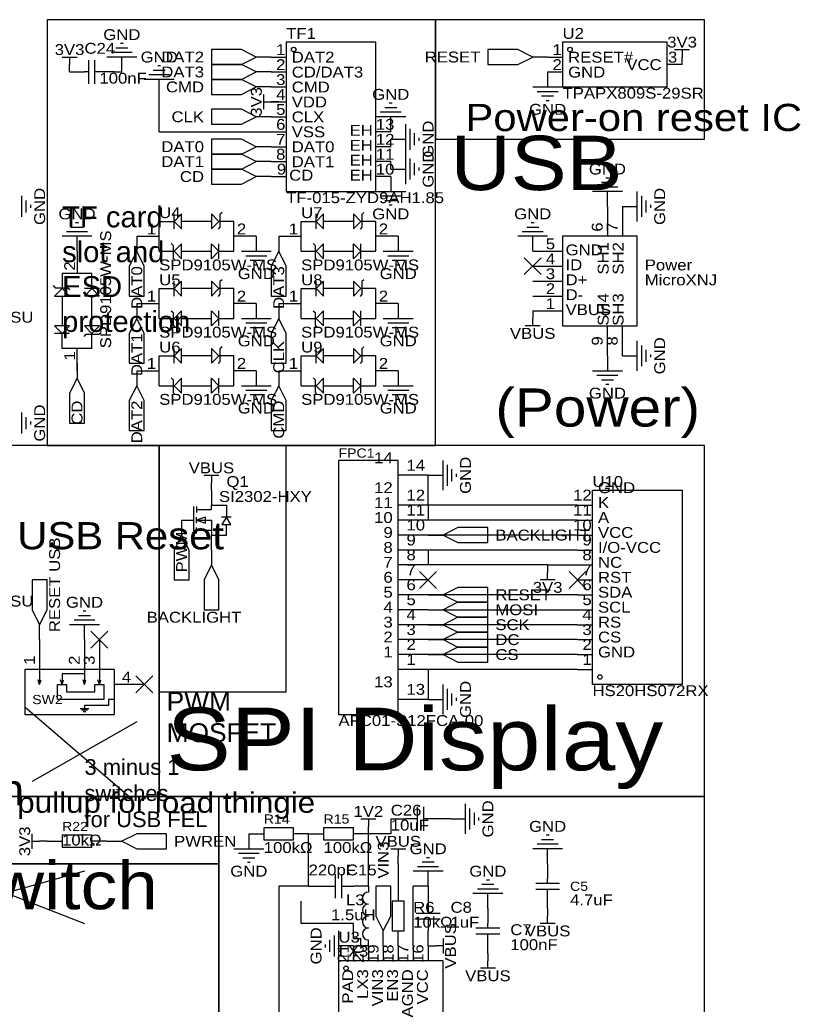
# Model space of a CAD drawing. Header units: millimetres. Extents: x 0 to 413, y 3 to 285.
# Tile 6 of 6: x 280 to 413, y 116 to 283. Entities that reach past the tile are written whole.
import ezdxf
from ezdxf.enums import TextEntityAlignment as Align

# ---------------------------------------------------------------- set-up
doc = ezdxf.new("R2010")
doc.units = ezdxf.units.MM
doc.header["$MEASUREMENT"] = 0
doc.styles.get("Standard").update_dxf_attribs({"font": 'arial.ttf'})

msp = doc.modelspace()

# ---------------------------------------------------------------- linework, layer by layer
at = {"color": 1, "true_color": 0x000000}
for points in [[(284.48, 283.21), (284.48, 210.82), (350.52, 210.82), (350.52, 283.21)], [(350.52, 283.21), (350.52, 262.89), (396.24, 262.89), (396.24, 283.21)], [(278.13, 210.82), (278.13, 151.13), (303.53, 151.13), (303.53, 210.82)], [(303.53, 210.82), (303.53, 151.13), (396.24, 151.13), (396.24, 210.82)], [(303.53, 210.82), (303.53, 168.91), (325.12, 168.91), (325.12, 210.82)], [(278.13, 151.13), (278.13, 139.7), (313.69, 139.7), (313.69, 151.13)], [(313.69, 151.13), (313.69, 48.26), (396.24, 48.26), (396.24, 151.13)], [(213.36, 139.7), (213.36, 48.26), (313.69, 48.26), (313.69, 139.7)]]:
    msp.add_lwpolyline(points, close=True, dxfattribs=at)
at = {"color": 1, "true_color": 0xa00000}
for points in [[(298.2, 278.38), (296.16, 278.38)], [(297.43, 279.15), (296.93, 279.15)], [(391.16, 278.13), (393.7, 278.13)], [(392.43, 278.13), (392.43, 276.86)], [(287.02, 276.86), (289.56, 276.86)], [(288.29, 276.86), (288.29, 275.59)], [(291.59, 272.29), (291.59, 276.35)], [(292.61, 272.29), (292.61, 276.35)], [(299.72, 276.86), (294.64, 276.86)], [(298.96, 277.62), (295.4, 277.62)], [(304.55, 274.57), (302.51, 274.57)], [(303.78, 275.34), (303.28, 275.34)], [(291.59, 274.32), (290.83, 274.32)], [(293.37, 274.32), (292.61, 274.32)], [(306.07, 273.05), (300.99, 273.05)], [(305.31, 273.81), (301.75, 273.81)], [(367.03, 271.78), (372.11, 271.78)], [(321.31, 267.97), (321.31, 270.51)], [(367.79, 271.02), (371.35, 271.02)], [(368.55, 270.26), (370.59, 270.26)], [(321.31, 269.24), (322.58, 269.24)], [(343.92, 268.22), (341.88, 268.22)], [(343.15, 268.99), (342.65, 268.99)], [(369.32, 269.49), (369.82, 269.49)], [(345.44, 266.7), (340.36, 266.7)], [(344.68, 267.46), (341.12, 267.46)], [(345.44, 260.35), (345.44, 265.43)], [(346.2, 261.11), (346.2, 264.67)], [(346.96, 261.87), (346.96, 263.91)], [(347.73, 262.64), (347.73, 263.14)], [(345.44, 255.27), (345.44, 260.35)], [(346.2, 256.03), (346.2, 259.59)], [(346.96, 256.79), (346.96, 258.83)], [(347.73, 257.56), (347.73, 258.06)], [(379.98, 256.29), (379.48, 256.29)], [(381.51, 254.76), (377.95, 254.76)], [(380.75, 255.52), (378.71, 255.52)], [(280.16, 249.68), (280.16, 253.24)], [(340.36, 254), (345.44, 254)], [(341.12, 253.24), (344.68, 253.24)], [(382.27, 254), (377.19, 254)], [(384.81, 248.92), (384.81, 254)], [(385.57, 249.68), (385.57, 253.24)], [(280.92, 250.44), (280.92, 252.48)], [(281.69, 251.21), (281.69, 251.71)], [(341.88, 252.48), (343.92, 252.48)], [(342.65, 251.71), (343.15, 251.71)], [(386.33, 250.44), (386.33, 252.48)], [(387.1, 251.21), (387.1, 251.71)], [(306.07, 247.65), (306.07, 250.19)], [(314.21, 250.43), (313.84, 250.11), (313.84, 247.96), (313.54, 247.6)], [(330.2, 247.65), (330.2, 250.19)], [(338.34, 250.43), (337.97, 250.11), (337.97, 247.96), (337.67, 247.6)], [(290.58, 247.9), (288.54, 247.9)], [(289.81, 248.67), (289.31, 248.67)], [(303.53, 243.84), (303.53, 248.92), (306.07, 248.92)], [(312.42, 248.92), (307.34, 248.92)], [(313.69, 243.84), (316.23, 243.84), (316.23, 248.92), (313.69, 248.92)], [(327.66, 243.84), (327.66, 248.92), (330.2, 248.92)], [(336.55, 248.92), (331.47, 248.92)], [(337.82, 243.84), (340.36, 243.84), (340.36, 248.92), (337.82, 248.92)], [(368.05, 247.9), (366.01, 247.9)], [(367.28, 248.67), (366.78, 248.67)], [(292.1, 246.38), (287.02, 246.38)], [(291.34, 247.14), (287.78, 247.14)], [(369.57, 246.38), (364.49, 246.38)], [(368.81, 247.14), (365.25, 247.14)], [(305.55, 245.16), (305.92, 244.83), (305.92, 242.69), (306.22, 242.33)], [(313.69, 242.57), (313.69, 245.11)], [(329.68, 245.16), (330.05, 244.83), (330.05, 242.69), (330.35, 242.33)], [(337.82, 242.57), (337.82, 245.11)], [(303.53, 243.84), (306.07, 243.84)], [(307.34, 243.84), (312.42, 243.84)], [(317.5, 243.84), (322.58, 243.84)], [(318.26, 243.08), (321.82, 243.08)], [(327.66, 243.84), (330.2, 243.84)], [(331.47, 243.84), (336.55, 243.84)], [(341.63, 243.84), (346.71, 243.84)], [(342.39, 243.08), (345.95, 243.08)], [(319.02, 242.32), (321.06, 242.32)], [(319.79, 241.55), (320.29, 241.55)], [(343.15, 242.32), (345.19, 242.32)], [(343.92, 241.55), (344.42, 241.55)], [(292.1, 237.49), (292.1, 240.03), (287.02, 240.03), (287.02, 237.49)], [(285.51, 238.01), (285.83, 237.64), (287.98, 237.64), (288.34, 237.34)], [(306.07, 236.22), (306.07, 238.76)], [(314.21, 239), (313.84, 238.68), (313.84, 236.53), (313.54, 236.17)], [(330.2, 236.22), (330.2, 238.76)], [(338.34, 239), (337.97, 238.68), (337.97, 236.53), (337.67, 236.17)], [(287.02, 236.22), (287.02, 231.14)], [(293.37, 237.49), (290.83, 237.49)], [(292.1, 231.14), (292.1, 236.22)], [(303.53, 232.41), (303.53, 237.49), (306.07, 237.49)], [(312.42, 237.49), (307.34, 237.49)], [(313.69, 232.41), (316.23, 232.41), (316.23, 237.49), (313.69, 237.49)], [(327.66, 232.41), (327.66, 237.49), (330.2, 237.49)], [(336.55, 237.49), (331.47, 237.49)], [(337.82, 232.41), (340.36, 232.41), (340.36, 237.49), (337.82, 237.49)], [(305.55, 233.73), (305.92, 233.4), (305.92, 231.26), (306.22, 230.9)], [(313.69, 231.14), (313.69, 233.68)], [(329.68, 233.73), (330.05, 233.4), (330.05, 231.26), (330.35, 230.9)], [(337.82, 231.14), (337.82, 233.68)], [(303.53, 232.41), (306.07, 232.41)], [(307.34, 232.41), (312.42, 232.41)], [(317.5, 232.41), (322.58, 232.41)], [(318.26, 231.65), (321.82, 231.65)], [(327.66, 232.41), (330.2, 232.41)], [(331.47, 232.41), (336.55, 232.41)], [(341.63, 232.41), (346.71, 232.41)], [(342.39, 231.65), (345.95, 231.65)], [(368.3, 231.14), (365.76, 231.14)], [(367.03, 231.14), (367.03, 232.41)], [(288.29, 229.87), (285.75, 229.87)], [(292.1, 227.33), (287.02, 227.33), (287.02, 229.87)], [(290.78, 229.35), (291.11, 229.72), (293.25, 229.72), (293.61, 230.02)], [(292.1, 227.33), (292.1, 229.87)], [(319.02, 230.89), (321.06, 230.89)], [(319.79, 230.12), (320.29, 230.12)], [(343.15, 230.89), (345.19, 230.89)], [(343.92, 230.12), (344.42, 230.12)], [(384.81, 223.52), (384.81, 228.6)], [(385.57, 224.28), (385.57, 227.84)], [(303.53, 220.98), (303.53, 226.06), (306.07, 226.06)], [(306.07, 224.79), (306.07, 227.33)], [(312.42, 226.06), (307.34, 226.06)], [(314.21, 227.57), (313.84, 227.25), (313.84, 225.1), (313.54, 224.74)], [(313.69, 220.98), (316.23, 220.98), (316.23, 226.06), (313.69, 226.06)], [(327.66, 220.98), (327.66, 226.06), (330.2, 226.06)], [(330.2, 224.79), (330.2, 227.33)], [(336.55, 226.06), (331.47, 226.06)], [(338.34, 227.57), (337.97, 227.25), (337.97, 225.1), (337.67, 224.74)], [(337.82, 220.98), (340.36, 220.98), (340.36, 226.06), (337.82, 226.06)], [(386.33, 225.04), (386.33, 227.08)], [(387.1, 225.81), (387.1, 226.31)], [(377.19, 223.52), (382.27, 223.52)], [(377.95, 222.76), (381.51, 222.76)], [(305.55, 222.3), (305.92, 221.97), (305.92, 219.83), (306.22, 219.47)], [(313.69, 219.71), (313.69, 222.25)], [(329.68, 222.3), (330.05, 221.97), (330.05, 219.83), (330.35, 219.47)], [(337.82, 219.71), (337.82, 222.25)], [(378.71, 222), (380.75, 222)], [(379.48, 221.23), (379.98, 221.23)], [(303.53, 220.98), (306.07, 220.98)], [(307.34, 220.98), (312.42, 220.98)], [(317.5, 220.98), (322.58, 220.98)], [(318.26, 220.22), (321.82, 220.22)], [(319.02, 219.46), (321.06, 219.46)], [(327.66, 220.98), (330.2, 220.98)], [(331.47, 220.98), (336.55, 220.98)], [(341.63, 220.98), (346.71, 220.98)], [(342.39, 220.22), (345.95, 220.22)], [(343.15, 219.46), (345.19, 219.46)], [(319.79, 218.69), (320.29, 218.69)], [(343.92, 218.69), (344.42, 218.69)], [(280.16, 212.85), (280.16, 216.41)], [(280.92, 213.61), (280.92, 215.65)], [(281.69, 214.38), (281.69, 214.88)], [(351.79, 203.2), (351.79, 208.28)], [(352.55, 203.96), (352.55, 207.52)], [(353.31, 204.72), (353.31, 206.76)], [(354.08, 205.49), (354.08, 205.99)], [(311.15, 205.74), (313.69, 205.74)], [(312.42, 205.74), (312.42, 204.47)], [(309.37, 200.41), (309.37, 195.83)], [(309.88, 199.9), (312.42, 199.9), (312.42, 200.66), (314.96, 200.66), (314.96, 198.63)], [(309.88, 200.41), (309.88, 199.39)], [(309.88, 197.61), (309.88, 198.63)], [(309.88, 198.12), (312.42, 198.12), (312.42, 195.58), (314.96, 195.58), (314.96, 197.36)], [(314.11, 198.69), (315.74, 198.69)], [(309.88, 195.83), (309.88, 196.85)], [(312.42, 196.34), (309.88, 196.34)], [(369.57, 187.96), (369.57, 189.23)], [(370.84, 187.96), (368.3, 187.96)], [(291.08, 182.63), (290.58, 182.63)], [(292.61, 181.1), (289.05, 181.1)], [(291.85, 181.86), (289.81, 181.86)], [(293.37, 180.34), (288.29, 180.34)], [(283.21, 172.72), (283.21, 170.94)], [(290.83, 172.72), (290.83, 170.94)], [(293.37, 172.72), (293.37, 170.18), (293.62, 170.94)], [(283.21, 170.18), (282.96, 170.94)], [(283.21, 170.94), (283.21, 170.18)], [(283.21, 170.18), (283.46, 170.94)], [(287.02, 170.18), (286.77, 170.94)], [(290.83, 171.96), (287.02, 171.96), (287.02, 170.18), (287.27, 170.94)], [(290.83, 170.18), (290.58, 170.94)], [(290.83, 170.18), (291.08, 170.94)], [(290.83, 170.94), (290.83, 170.18)], [(293.37, 170.18), (293.12, 170.94)], [(351.79, 165.1), (351.79, 170.18)], [(352.55, 165.86), (352.55, 169.42)], [(295.91, 167.64), (294.89, 167.64), (294.89, 166.62), (290.83, 166.62), (290.83, 166.12)], [(353.31, 166.62), (353.31, 168.66)], [(354.08, 167.39), (354.08, 167.89)], [(290.07, 166.12), (291.59, 166.12)], [(290.32, 165.86), (291.34, 165.86)], [(290.58, 165.61), (291.08, 165.61)], [(347.47, 145.29), (347.47, 149.35)], [(348.49, 149.35), (348.49, 145.29)], [(355.6, 144.78), (355.6, 149.86)], [(356.36, 145.54), (356.36, 149.1)], [(357.12, 146.3), (357.12, 148.34)], [(357.89, 147.07), (357.89, 147.57)], [(337.82, 147.32), (340.36, 147.32)], [(339.09, 147.32), (339.09, 146.05)], [(347.47, 147.32), (345.44, 147.32)], [(350.52, 147.32), (348.49, 147.32)], [(281.94, 142.24), (281.94, 144.78)], [(369.82, 144.53), (369.32, 144.53)], [(281.94, 143.51), (283.21, 143.51)], [(371.35, 143), (367.79, 143)], [(370.59, 143.76), (368.55, 143.76)], [(316.23, 142.24), (321.31, 142.24)], [(316.99, 141.48), (320.55, 141.48)], [(317.75, 140.72), (319.79, 140.72)], [(342.9, 142.24), (345.44, 142.24)], [(344.17, 142.24), (344.17, 140.97)], [(349.5, 140.72), (349, 140.72)], [(372.11, 142.24), (367.03, 142.24)], [(318.52, 139.95), (319.02, 139.95)], [(351.03, 139.19), (347.47, 139.19)], [(350.27, 139.95), (348.23, 139.95)], [(333.5, 133.86), (333.5, 137.92)], [(334.52, 137.92), (334.52, 133.86)], [(351.79, 138.43), (346.71, 138.43)], [(331.47, 135.89), (333.5, 135.89)], [(334.52, 135.89), (336.55, 135.89)], [(360.43, 136.14), (358.39, 136.14)], [(359.66, 136.91), (359.16, 136.91)], [(367.54, 136.4), (371.6, 136.4)], [(369.57, 136.4), (369.57, 137.16)], [(361.95, 134.62), (356.87, 134.62)], [(361.19, 135.38), (357.63, 135.38)], [(367.54, 135.38), (371.6, 135.38)], [(369.57, 134.62), (369.57, 135.38)], [(349.25, 133.35), (349.25, 131.32)], [(347.22, 131.32), (351.28, 131.32)], [(369.57, 129.54), (369.57, 130.81)], [(351.28, 130.3), (347.22, 130.3)], [(349.25, 130.3), (349.25, 128.27)], [(359.41, 128.78), (359.41, 129.54)], [(370.84, 129.54), (368.3, 129.54)], [(333.25, 127.51), (333.25, 123.95)], [(334.01, 128.27), (334.01, 123.19)], [(357.38, 128.78), (361.44, 128.78)], [(357.38, 127.76), (361.44, 127.76)], [(359.41, 127), (359.41, 127.76)], [(331.72, 125.98), (331.72, 125.48)], [(332.49, 126.75), (332.49, 124.71)], [(351.79, 125.73), (350.52, 125.73)], [(351.79, 127), (351.79, 124.46)], [(359.41, 121.92), (359.41, 123.19)], [(360.68, 121.92), (358.14, 121.92)]]:
    msp.add_lwpolyline(points, dxfattribs=at)
for points in [[(320.04, 276.86), (317.5, 278.13), (312.42, 278.13), (312.42, 275.59), (317.5, 275.59)], [(325.12, 279.4), (325.12, 254), (340.36, 254), (340.36, 279.4)], [(367.03, 276.86), (364.49, 278.13), (359.41, 278.13), (359.41, 275.59), (364.49, 275.59)], [(372.11, 279.4), (372.11, 271.78), (389.89, 271.78), (389.89, 279.4)], [(320.04, 274.32), (317.5, 275.59), (312.42, 275.59), (312.42, 273.05), (317.5, 273.05)], [(320.04, 271.78), (317.5, 273.05), (312.42, 273.05), (312.42, 270.51), (317.5, 270.51)], [(320.04, 266.7), (317.5, 267.97), (312.42, 267.97), (312.42, 265.43), (317.5, 265.43)], [(320.04, 261.62), (317.5, 262.89), (312.42, 262.89), (312.42, 260.35), (317.5, 260.35)], [(320.04, 259.08), (317.5, 260.35), (312.42, 260.35), (312.42, 257.81), (317.5, 257.81)], [(320.04, 256.54), (317.5, 257.81), (312.42, 257.81), (312.42, 255.27), (317.5, 255.27)], [(306.07, 248.92), (307.34, 247.65), (307.34, 250.19)], [(313.69, 248.92), (312.42, 250.19), (312.42, 247.65)], [(330.2, 248.92), (331.47, 247.65), (331.47, 250.19)], [(337.82, 248.92), (336.55, 250.19), (336.55, 247.65)], [(372.11, 246.38), (372.11, 231.14), (384.81, 231.14), (384.81, 246.38)], [(306.07, 243.84), (307.34, 242.57), (307.34, 245.11)], [(313.69, 243.84), (312.42, 242.57), (312.42, 245.11)], [(330.2, 243.84), (331.47, 242.57), (331.47, 245.11)], [(337.82, 243.84), (336.55, 242.57), (336.55, 245.11)], [(299.72, 243.84), (298.45, 241.3), (298.45, 236.22), (300.99, 236.22), (300.99, 241.3)], [(323.85, 243.84), (322.58, 241.3), (322.58, 236.22), (325.12, 236.22), (325.12, 241.3)], [(306.07, 237.49), (307.34, 236.22), (307.34, 238.76)], [(313.69, 237.49), (312.42, 238.76), (312.42, 236.22)], [(330.2, 237.49), (331.47, 236.22), (331.47, 238.76)], [(337.82, 237.49), (336.55, 238.76), (336.55, 236.22)], [(287.02, 237.49), (285.75, 236.22), (288.29, 236.22)], [(292.1, 237.49), (293.37, 236.22), (290.83, 236.22)], [(306.07, 232.41), (307.34, 231.14), (307.34, 233.68)], [(313.69, 232.41), (312.42, 231.14), (312.42, 233.68)], [(330.2, 232.41), (331.47, 231.14), (331.47, 233.68)], [(337.82, 232.41), (336.55, 231.14), (336.55, 233.68)], [(287.02, 229.87), (288.29, 231.14), (285.75, 231.14)], [(292.1, 229.87), (293.37, 231.14), (290.83, 231.14)], [(299.72, 232.41), (298.45, 229.87), (298.45, 224.79), (300.99, 224.79), (300.99, 229.87)], [(323.85, 232.41), (322.58, 229.87), (322.58, 224.79), (325.12, 224.79), (325.12, 229.87)], [(306.07, 226.06), (307.34, 224.79), (307.34, 227.33)], [(313.69, 226.06), (312.42, 227.33), (312.42, 224.79)], [(330.2, 226.06), (331.47, 224.79), (331.47, 227.33)], [(337.82, 226.06), (336.55, 227.33), (336.55, 224.79)], [(289.56, 222.25), (288.29, 219.71), (288.29, 214.63), (290.83, 214.63), (290.83, 219.71)], [(306.07, 220.98), (307.34, 219.71), (307.34, 222.25)], [(313.69, 220.98), (312.42, 219.71), (312.42, 222.25)], [(330.2, 220.98), (331.47, 219.71), (331.47, 222.25)], [(337.82, 220.98), (336.55, 219.71), (336.55, 222.25)], [(299.72, 220.98), (298.45, 218.44), (298.45, 213.36), (300.99, 213.36), (300.99, 218.44)], [(323.85, 220.98), (322.58, 218.44), (322.58, 213.36), (325.12, 213.36), (325.12, 218.44)], [(344.17, 165.1), (344.17, 208.28), (334.01, 208.28), (334.01, 165.1)], [(377.19, 203.2), (392.43, 203.2), (392.43, 170.18), (377.19, 170.18)], [(309.88, 198.12), (311.4, 197.61), (311.4, 198.63)], [(314.96, 198.63), (314.2, 197.36), (315.72, 197.36)], [(351.79, 195.58), (354.33, 194.31), (359.41, 194.31), (359.41, 196.85), (354.33, 196.85)], [(307.34, 195.58), (306.07, 193.04), (306.07, 187.96), (308.61, 187.96), (308.61, 193.04)], [(312.42, 190.5), (311.15, 187.96), (311.15, 182.88), (313.69, 182.88), (313.69, 187.96)], [(283.21, 180.34), (284.48, 182.88), (284.48, 187.96), (281.94, 187.96), (281.94, 182.88)], [(351.79, 185.42), (354.33, 184.15), (359.41, 184.15), (359.41, 186.69), (354.33, 186.69)], [(351.79, 182.88), (354.33, 181.61), (359.41, 181.61), (359.41, 184.15), (354.33, 184.15)], [(351.79, 180.34), (354.33, 179.07), (359.41, 179.07), (359.41, 181.61), (354.33, 181.61)], [(351.79, 177.8), (354.33, 176.53), (359.41, 176.53), (359.41, 179.07), (354.33, 179.07)], [(351.79, 175.26), (354.33, 173.99), (359.41, 173.99), (359.41, 176.53), (354.33, 176.53)], [(280.67, 172.72), (280.67, 165.1), (295.91, 165.1), (295.91, 172.72)], [(286.51, 170.18), (287.78, 170.18), (287.78, 168.91), (292.61, 168.91), (292.61, 170.18), (294.13, 170.18), (294.13, 167.64), (286.26, 167.64), (286.26, 170.18)], [(321.31, 145.8), (321.31, 143.76), (326.39, 143.76), (326.39, 145.8)], [(331.47, 145.8), (331.47, 143.76), (336.55, 143.76), (336.55, 145.8)], [(292.1, 142.49), (292.1, 144.53), (287.02, 144.53), (287.02, 142.49)], [(297.18, 143.51), (299.72, 142.24), (304.8, 142.24), (304.8, 144.78), (299.72, 144.78)], [(341.63, 128.27), (342.9, 130.81), (342.9, 135.89), (340.36, 135.89), (340.36, 130.81)], [(345.19, 133.35), (343.15, 133.35), (343.15, 128.27), (345.19, 128.27)], [(334.01, 123.19), (334.01, 92.71), (351.79, 92.71), (351.79, 123.19)]]:
    msp.add_lwpolyline(points, close=True, dxfattribs=at)
at = {"color": 1, "true_color": 0x880000}
for points in [[(297.18, 274.32), (297.18, 276.86)], [(322.58, 276.86), (320.04, 276.86)], [(322.58, 276.86), (325.12, 276.86)], [(369.57, 276.86), (367.03, 276.86)], [(369.57, 276.86), (372.11, 276.86)], [(392.43, 275.59), (392.43, 276.86)], [(288.29, 274.32), (288.29, 275.59)], [(392.43, 275.59), (389.89, 275.59)], [(288.29, 274.32), (290.83, 274.32)], [(295.91, 274.32), (293.37, 274.32)], [(303.53, 270.51), (303.53, 273.05)], [(322.58, 274.32), (320.04, 274.32)], [(322.58, 274.32), (325.12, 274.32)], [(369.57, 274.32), (372.11, 274.32)], [(369.57, 274.32), (369.57, 271.78)], [(322.58, 271.78), (320.04, 271.78)], [(322.58, 271.78), (325.12, 271.78)], [(322.58, 269.24), (325.12, 269.24)], [(323.85, 269.24), (322.58, 269.24)], [(322.58, 266.7), (320.04, 266.7)], [(322.58, 266.7), (325.12, 266.7)], [(342.9, 264.16), (342.9, 266.7)], [(322.58, 264.16), (325.12, 264.16)], [(342.9, 264.16), (340.36, 264.16)], [(342.9, 262.89), (345.44, 262.89)], [(322.58, 261.62), (320.04, 261.62)], [(322.58, 261.62), (325.12, 261.62)], [(342.9, 261.62), (340.36, 261.62)], [(322.58, 259.08), (320.04, 259.08)], [(322.58, 259.08), (325.12, 259.08)], [(342.9, 259.08), (340.36, 259.08)], [(322.58, 256.54), (320.04, 256.54)], [(322.58, 256.54), (325.12, 256.54)], [(342.9, 256.54), (340.36, 256.54)], [(342.9, 257.81), (345.44, 257.81)], [(342.9, 256.54), (342.9, 254)], [(379.73, 251.46), (379.73, 254)], [(379.73, 251.46), (379.73, 246.38)], [(382.27, 251.46), (382.27, 246.38)], [(382.27, 251.46), (384.81, 251.46)], [(289.56, 243.84), (289.56, 246.38)], [(299.72, 246.38), (303.53, 246.38)], [(299.72, 246.38), (299.72, 243.84)], [(320.04, 246.38), (316.23, 246.38)], [(320.04, 246.38), (320.04, 243.84)], [(323.85, 246.38), (327.66, 246.38)], [(323.85, 246.38), (323.85, 243.84)], [(344.17, 246.38), (340.36, 246.38)], [(344.17, 246.38), (344.17, 243.84)], [(367.03, 243.84), (367.03, 246.38)], [(289.56, 243.84), (289.56, 240.03)], [(367.03, 243.84), (372.11, 243.84)], [(367.03, 241.3), (372.11, 241.3)], [(367.03, 238.76), (372.11, 238.76)], [(367.03, 236.22), (372.11, 236.22)], [(299.72, 234.95), (303.53, 234.95)], [(299.72, 234.95), (299.72, 232.41)], [(320.04, 234.95), (316.23, 234.95)], [(320.04, 234.95), (320.04, 232.41)], [(323.85, 234.95), (327.66, 234.95)], [(323.85, 234.95), (323.85, 232.41)], [(344.17, 234.95), (340.36, 234.95)], [(344.17, 234.95), (344.17, 232.41)], [(367.03, 233.68), (372.11, 233.68)], [(367.03, 233.68), (367.03, 232.41)], [(379.73, 226.06), (379.73, 231.14)], [(382.27, 226.06), (382.27, 231.14)], [(289.56, 223.52), (289.56, 227.33)], [(379.73, 226.06), (379.73, 223.52)], [(382.27, 226.06), (384.81, 226.06)], [(289.56, 224.79), (289.56, 222.25)], [(299.72, 223.52), (303.53, 223.52)], [(299.72, 223.52), (299.72, 220.98)], [(320.04, 223.52), (316.23, 223.52)], [(320.04, 223.52), (320.04, 220.98)], [(323.85, 223.52), (327.66, 223.52)], [(323.85, 223.52), (323.85, 220.98)], [(344.17, 223.52), (340.36, 223.52)], [(344.17, 223.52), (344.17, 220.98)], [(312.42, 203.2), (312.42, 204.47)], [(349.25, 205.74), (344.17, 205.74)], [(349.25, 205.74), (351.79, 205.74)], [(312.42, 203.2), (312.42, 200.66)], [(349.25, 200.66), (344.17, 200.66)], [(374.65, 200.66), (377.19, 200.66)], [(307.34, 198.12), (309.37, 198.12)], [(307.34, 198.12), (307.34, 195.58)], [(349.25, 198.12), (344.17, 198.12)], [(374.65, 198.12), (377.19, 198.12)], [(312.42, 193.04), (312.42, 195.58)], [(349.25, 195.58), (344.17, 195.58)], [(349.25, 195.58), (351.79, 195.58)], [(374.65, 195.58), (377.19, 195.58)], [(312.42, 193.04), (312.42, 190.5)], [(349.25, 193.04), (344.17, 193.04)], [(374.65, 193.04), (377.19, 193.04)], [(349.25, 190.5), (344.17, 190.5)], [(369.57, 190.5), (369.57, 189.23)], [(374.65, 190.5), (377.19, 190.5)], [(349.25, 187.96), (344.17, 187.96)], [(374.65, 187.96), (377.19, 187.96)], [(349.25, 185.42), (344.17, 185.42)], [(349.25, 185.42), (351.79, 185.42)], [(374.65, 185.42), (377.19, 185.42)], [(349.25, 182.88), (344.17, 182.88)], [(349.25, 182.88), (351.79, 182.88)], [(374.65, 182.88), (377.19, 182.88)], [(283.21, 177.8), (283.21, 180.34)], [(290.83, 177.8), (290.83, 180.34)], [(349.25, 180.34), (344.17, 180.34)], [(349.25, 180.34), (351.79, 180.34)], [(374.65, 180.34), (377.19, 180.34)], [(283.21, 177.8), (283.21, 172.72)], [(290.83, 177.8), (290.83, 172.72)], [(293.37, 177.8), (293.37, 172.72)], [(349.25, 177.8), (344.17, 177.8)], [(349.25, 177.8), (351.79, 177.8)], [(374.65, 177.8), (377.19, 177.8)], [(349.25, 175.26), (344.17, 175.26)], [(349.25, 175.26), (351.79, 175.26)], [(374.65, 175.26), (377.19, 175.26)], [(349.25, 172.72), (344.17, 172.72)], [(374.65, 172.72), (377.19, 172.72)], [(300.99, 170.18), (295.91, 170.18)], [(349.25, 167.64), (344.17, 167.64)], [(349.25, 167.64), (351.79, 167.64)], [(339.09, 144.78), (339.09, 146.05)], [(342.9, 147.32), (345.44, 147.32)], [(353.06, 147.32), (350.52, 147.32)], [(353.06, 147.32), (355.6, 147.32)], [(318.77, 144.78), (318.77, 142.24)], [(318.77, 144.78), (321.31, 144.78)], [(328.93, 144.78), (326.39, 144.78)], [(328.93, 144.78), (331.47, 144.78)], [(339.09, 144.78), (336.55, 144.78)], [(284.48, 143.51), (283.21, 143.51)], [(284.48, 143.51), (287.02, 143.51)], [(294.64, 143.51), (292.1, 143.51)], [(294.64, 143.51), (297.18, 143.51)], [(344.17, 139.7), (344.17, 140.97)], [(369.57, 139.7), (369.57, 142.24)], [(369.57, 139.7), (369.57, 137.16)], [(349.25, 135.89), (349.25, 138.43)], [(328.93, 135.89), (331.47, 135.89)], [(339.09, 135.89), (336.55, 135.89)], [(339.09, 135.89), (339.09, 134.87)], [(344.17, 135.89), (344.17, 133.35)], [(349.25, 135.89), (349.25, 133.35)], [(359.41, 132.08), (359.41, 134.62)], [(369.57, 132.08), (369.57, 134.62)], [(359.41, 132.08), (359.41, 129.54)], [(369.57, 132.08), (369.57, 130.81)], [(341.63, 125.73), (341.63, 128.27)], [(344.17, 125.73), (344.17, 128.27)], [(349.25, 125.73), (349.25, 128.27)], [(336.55, 125.73), (334.01, 125.73)], [(336.55, 125.73), (336.55, 123.19)], [(339.09, 125.73), (339.09, 126.75)], [(339.09, 125.73), (339.09, 123.19)], [(341.63, 125.73), (341.63, 123.19)], [(344.17, 125.73), (344.17, 123.19)], [(346.71, 125.73), (346.71, 123.19)], [(349.25, 125.73), (349.25, 123.19)], [(349.25, 125.73), (350.52, 125.73)], [(359.41, 124.46), (359.41, 127)], [(359.41, 124.46), (359.41, 123.19)]]:
    msp.add_lwpolyline(points, dxfattribs=at)
at = {"color": 1, "true_color": 0x008800}
for points in [[(295.91, 274.32), (297.18, 274.32)], [(303.53, 264.16), (303.53, 270.51)], [(322.58, 269.24), (323.85, 269.24)], [(303.53, 264.16), (322.58, 264.16)], [(342.9, 261.62), (342.9, 262.89)], [(342.9, 257.81), (342.9, 259.08)], [(289.56, 223.52), (289.56, 224.79)], [(349.25, 200.66), (349.25, 205.74)], [(349.25, 200.66), (349.25, 198.12)], [(374.65, 200.66), (349.25, 200.66)], [(374.65, 198.12), (349.25, 198.12)], [(374.65, 195.58), (349.25, 195.58)], [(349.25, 193.04), (349.25, 190.5)], [(374.65, 193.04), (349.25, 193.04)], [(369.57, 190.5), (349.25, 190.5)], [(369.57, 190.5), (374.65, 190.5)], [(374.65, 185.42), (349.25, 185.42)], [(349.25, 182.88), (374.65, 182.88)], [(374.65, 180.34), (349.25, 180.34)], [(374.65, 177.8), (349.25, 177.8)], [(374.65, 175.26), (349.25, 175.26)], [(349.25, 172.72), (349.25, 167.64)], [(374.65, 172.72), (349.25, 172.72)], [(342.9, 147.32), (342.9, 144.78)], [(328.93, 135.89), (328.93, 144.78)], [(339.09, 135.89), (339.09, 144.78)], [(342.9, 144.78), (339.09, 144.78)], [(344.17, 139.7), (344.17, 135.89)], [(323.85, 135.89), (323.85, 110.49)], [(328.93, 135.89), (323.85, 135.89)], [(346.71, 125.73), (346.71, 135.89)], [(349.25, 135.89), (346.71, 135.89)], [(327.66, 129.54), (327.66, 133.35)], [(336.55, 129.54), (327.66, 129.54)], [(336.55, 127), (336.55, 129.54)], [(336.55, 127), (337.82, 127)], [(337.82, 125.73), (337.82, 127)], [(339.09, 125.73), (337.82, 125.73)]]:
    msp.add_lwpolyline(points, dxfattribs=at)
at = {"color": 1, "true_color": 0x33cc33}
for points in [[(368.47, 242.74), (365.59, 239.86)], [(365.59, 242.74), (368.47, 239.86)], [(350.69, 189.4), (347.81, 186.52)], [(347.81, 189.4), (350.69, 186.52)], [(376.09, 189.4), (373.21, 186.52)], [(373.21, 189.4), (376.09, 186.52)], [(294.81, 179.24), (291.93, 176.36)], [(291.93, 179.24), (294.81, 176.36)], [(302.43, 171.62), (299.55, 168.74)], [(299.55, 171.62), (302.43, 168.74)]]:
    msp.add_lwpolyline(points, dxfattribs=at)
at = {"color": 1, "true_color": 0x000000}
for points in [[(280.67, 166.37), (298.45, 151.13)], [(299.72, 163.83), (281.94, 153.67)], [(267.97, 138.43), (290.83, 129.54)], [(290.83, 138.43), (267.97, 132.08)]]:
    msp.add_lwpolyline(points, dxfattribs=at)
at = {"color": 1, "true_color": 0xa00000}
for centre in [(339.09, 133.86), (339.09, 131.83), (339.09, 129.79), (339.09, 127.76)]:
    msp.add_arc(centre, 1.02, 89.7135, 269.7135, dxfattribs=at)
at = {"true_color": 0xa00000}
for centre in [(326.39, 278.13), (373.38, 278.13), (378.46, 171.45), (335.28, 121.92)]:
    msp.add_ellipse(centre, major_axis=(0.381, 0), ratio=1, dxfattribs=at)

# ---------------------------------------------------------------- texts
at = {"color": 1, "true_color": 0x000080, "width": 1.1}
for s, p in [('GND', (297.18, 280.67)), ('GND', (297.18, 280.67)), ('3V3', (392.43, 279.4)), ('3V3', (392.43, 279.4)), ('3V3', (288.29, 278.13)), ('3V3', (288.29, 278.13)), ('GND', (303.53, 276.86)), ('GND', (303.53, 276.86)), ('GND', (342.9, 270.51)), ('GND', (342.9, 270.51)), ('GND', (369.57, 267.97)), ('GND', (369.57, 267.97)), ('GND', (379.73, 257.81)), ('GND', (379.73, 257.81)), ('GND', (289.56, 250.19)), ('GND', (289.56, 250.19)), ('GND', (342.9, 250.19)), ('GND', (342.9, 250.19)), ('GND', (367.03, 250.19)), ('GND', (367.03, 250.19)), ('GND', (320.04, 240.03)), ('GND', (320.04, 240.03)), ('GND', (344.17, 240.03)), ('GND', (344.17, 240.03)), ('GND', (320.04, 228.6)), ('GND', (320.04, 228.6)), ('GND', (344.17, 228.6)), ('GND', (344.17, 228.6)), ('VBUS', (367.03, 229.87)), ('VBUS', (367.03, 229.87)), ('GND', (379.73, 219.71)), ('GND', (379.73, 219.71)), ('GND', (320.04, 217.17)), ('GND', (320.04, 217.17)), ('GND', (344.17, 217.17)), ('GND', (344.17, 217.17)), ('VBUS', (312.42, 207.01)), ('VBUS', (312.42, 207.01)), ('3V3', (369.57, 186.69)), ('3V3', (369.57, 186.69)), ('GND', (290.83, 184.15)), ('GND', (290.83, 184.15)), ('1V2', (339.09, 148.59)), ('1V2', (339.09, 148.59)), ('GND', (369.57, 146.05)), ('GND', (369.57, 146.05)), ('VBUS', (344.17, 143.51)), ('VBUS', (344.17, 143.51)), ('GND', (349.25, 142.24)), ('GND', (349.25, 142.24)), ('GND', (318.77, 138.43)), ('GND', (318.77, 138.43)), ('GND', (359.41, 138.43)), ('GND', (359.41, 138.43)), ('VBUS', (369.57, 128.27)), ('VBUS', (369.57, 128.27)), ('VBUS', (359.41, 120.65)), ('VBUS', (359.41, 120.65))]:
    msp.add_text(s, height=1.849, dxfattribs=at).set_placement(p, align=Align.MIDDLE_CENTER)
for s, height, p in [('TF1', 1.849, (325.12, 279.4)), ('U2', 1.849, (372.11, 279.4)), ('C24', 1.849, (290.83, 276.86)), ('100nF', 1.849, (293.37, 271.78)), ('TPAPX809S-29SR', 1.8491, (372.11, 269.24)), ('TF-015-ZYD9AH1.85', 1.8491, (325.12, 251.46)), ('U4', 1.849, (303.53, 248.92)), ('U7', 1.849, (327.66, 248.92)), ('SPD9105W-MS', 1.8491, (303.53, 240.03)), ('SPD9105W-MS', 1.8491, (327.66, 240.03)), ('Power', 1.849, (386.08, 240.03)), ('U5', 1.849, (303.53, 237.49)), ('U8', 1.849, (327.66, 237.49)), ('MicroXNJ', 1.849, (386.08, 237.49)), ('USB-310-B-SU', 1.8491, (262.89, 231.14)), ('SPD9105W-MS', 1.8491, (303.53, 228.6)), ('SPD9105W-MS', 1.8491, (327.66, 228.6)), ('U6', 1.849, (303.53, 226.06)), ('U9', 1.849, (327.66, 226.06)), ('SPD9105W-MS', 1.8491, (303.53, 217.17)), ('SPD9105W-MS', 1.8491, (327.66, 217.17)), ('FPC1', 1.56, (334.01, 208.28)), ('Q1', 1.849, (314.96, 203.2)), ('U10', 1.849, (377.19, 203.2)), ('SI2302-HXY', 1.849, (313.69, 200.66)), ('USB-310-B-SU', 1.8491, (262.89, 182.88)), ('HS20HS072RX', 1.8491, (377.19, 167.64)), ('SW2', 1.56, (281.94, 166.37)), ('AFC01-S12FCA-00', 1.8491, (334.01, 162.56)), ('C26', 1.849, (342.9, 147.32)), ('R14', 1.56, (321.31, 146.05)), ('R15', 1.56, (331.47, 146.05)), ('R22', 1.56, (287.02, 144.78)), ('10uF', 1.849, (342.9, 144.78)), ('10kΩ', 1.849, (287.02, 142.24)), ('100kΩ', 1.849, (321.31, 140.97)), ('100kΩ', 1.849, (331.47, 140.97)), ('220pF', 1.849, (328.93, 137.16)), ('C15', 1.849, (335.28, 137.16)), ('C5', 1.56, (373.38, 134.62)), ('L3', 1.849, (335.28, 132.08)), ('4.7uF', 1.849, (373.38, 132.08)), ('R6', 1.849, (346.71, 130.81)), ('C8', 1.849, (353.06, 130.81)), ('1.5uH', 1.849, (332.74, 129.54)), ('10kΩ', 1.849, (346.71, 128.27)), ('1uF', 1.849, (353.06, 128.27)), ('C7', 1.849, (363.22, 127)), ('U3', 1.849, (334.01, 125.73)), ('100nF', 1.849, (363.22, 124.46))]:
    msp.add_text(s, height=height, dxfattribs=at).set_placement(p, align=Align.BOTTOM_LEFT)
at = {"color": 1, "true_color": 0x000000, "width": 1.1}
for s, height, p in [('1', 1.85, (324.99, 276.63)), ('1', 1.85, (371.98, 276.63)), ('2', 1.85, (324.99, 274.09)), ('2', 1.85, (371.98, 274.09)), ('VCC', 1.849, (388.95, 274.09)), ('3', 1.85, (324.99, 271.55)), ('4', 1.85, (324.99, 269.01)), ('5', 1.85, (324.99, 266.47)), ('6', 1.85, (324.99, 263.93)), ('EH', 1.849, (339.85, 262.91)), ('7', 1.85, (324.99, 261.39)), ('8', 1.85, (324.99, 258.85)), ('EH', 1.849, (339.85, 260.37)), ('EH', 1.849, (339.85, 257.83)), ('9', 1.85, (325.12, 256.31)), ('EH', 1.849, (339.85, 255.29)), ('1', 1.85, (303.02, 246.15)), ('1', 1.85, (327.15, 246.15)), ('5', 1.85, (370.84, 243.61)), ('4', 1.85, (370.84, 241.07)), ('3', 1.85, (370.84, 238.53)), ('2', 1.85, (370.84, 235.99)), ('1', 1.85, (303.02, 234.72)), ('1', 1.85, (327.15, 234.72)), ('1', 1.85, (370.84, 233.45)), ('1', 1.85, (303.02, 223.29)), ('1', 1.85, (327.15, 223.29)), ('14', 1.849, (343.23, 207.24)), ('12', 1.849, (343.23, 202.16)), ('12', 1.849, (377.06, 200.89)), ('11', 1.849, (343.23, 199.62)), ('10', 1.849, (343.23, 197.08)), ('11', 1.849, (377.06, 198.35)), ('10', 1.849, (377.06, 195.81)), ('9', 1.85, (343.23, 194.54)), ('8', 1.85, (343.23, 192)), ('9', 1.85, (377.06, 193.27)), ('8', 1.85, (377.06, 190.73)), ('7', 1.85, (343.23, 189.46)), ('6', 1.85, (343.23, 186.92)), ('7', 1.85, (377.06, 188.19)), ('6', 1.85, (377.06, 185.65)), ('5', 1.85, (343.23, 184.38)), ('4', 1.85, (343.23, 181.84)), ('5', 1.85, (377.06, 183.11)), ('4', 1.85, (377.06, 180.57)), ('3', 1.85, (343.23, 179.3)), ('2', 1.85, (343.23, 176.76)), ('3', 1.85, (377.06, 178.03)), ('2', 1.85, (377.06, 175.49)), ('1', 1.85, (343.23, 174.22)), ('1', 1.85, (377.06, 172.95)), ('13', 1.849, (343.23, 169.14))]:
    msp.add_text(s, height=height, dxfattribs=at).set_placement(p, align=Align.BOTTOM_RIGHT)
at = {"color": 1, "true_color": 0x000080, "width": 1.1}
for s, p in [('DAT2', (311.15, 276.86)), ('DAT2', (311.15, 276.86)), ('RESET', (358.14, 276.86)), ('RESET', (358.14, 276.86)), ('DAT3', (311.15, 274.32)), ('DAT3', (311.15, 274.32)), ('CMD', (311.15, 271.78)), ('CMD', (311.15, 271.78)), ('CLK', (311.15, 266.7)), ('CLK', (311.15, 266.7)), ('DAT0', (311.15, 261.62)), ('DAT0', (311.15, 261.62)), ('DAT1', (311.15, 259.08)), ('DAT1', (311.15, 259.08)), ('CD', (311.15, 256.54)), ('CD', (311.15, 256.54)), ('BACKLIGHT', (317.5, 181.61)), ('BACKLIGHT', (317.5, 181.61))]:
    msp.add_text(s, height=1.849, dxfattribs=at).set_placement(p, align=Align.MIDDLE_RIGHT)
at = {"color": 1, "true_color": 0x000000, "width": 1.1}
for s, height, p in [('DAT2', 1.849, (326.06, 275.36)), ('RESET#', 1.849, (373.05, 275.36)), ('3', 1.85, (390.02, 275.36)), ('CD/DAT3', 1.849, (326.06, 272.82)), ('GND', 1.849, (373.05, 272.82)), ('CMD', 1.849, (326.06, 270.28)), ('VDD', 1.849, (326.06, 267.74)), ('Power-on reset IC', 4.6228, (355.6, 262.89)), ('CLX', 1.849, (326.06, 265.2)), ('13', 1.849, (340.36, 263.93)), ('VSS', 1.849, (326.06, 262.66)), ('12', 1.849, (340.36, 261.39)), ('USB', 9.246, (353.06, 251.46)), ('DAT0', 1.849, (326.06, 260.12)), ('11', 1.849, (340.36, 258.85)), ('DAT1', 1.849, (326.06, 257.58)), ('10', 1.849, (340.36, 256.31)), ('CD', 1.849, (325.63, 255.29)), ('2', 1.85, (316.74, 246.15)), ('2', 1.85, (340.87, 246.15)), ('GND', 1.849, (372.62, 242.59)), ('ID', 1.849, (372.62, 240.05)), ('D+', 1.849, (372.62, 237.51)), ('2', 1.85, (316.74, 234.72)), ('2', 1.85, (340.87, 234.72)), ('D-', 1.849, (372.62, 234.97)), ('VBUS', 1.849, (372.62, 232.43)), ('2', 1.85, (316.74, 223.29)), ('2', 1.85, (340.87, 223.29)), ('(Power)', 6.472, (360.68, 212.09)), ('14', 1.849, (345.57, 205.97)), ('GND', 1.849, (378.13, 202.16)), ('12', 1.849, (345.57, 200.89)), ('K', 1.85, (378.13, 199.62)), ('11', 1.849, (345.57, 198.35)), ('A', 1.85, (378.13, 197.08)), ('USB Reset', 4.623, (279.4, 191.77)), ('10', 1.849, (345.57, 195.81)), ('VCC', 1.849, (378.13, 194.54)), ('9', 1.85, (345.57, 193.27)), ('I/O-VCC', 1.849, (378.13, 192)), ('8', 1.85, (345.57, 190.73)), ('NC', 1.849, (378.13, 189.46)), ('7', 1.85, (345.57, 188.19)), ('RST', 1.849, (378.13, 186.92)), ('6', 1.85, (345.57, 185.65)), ('SDA', 1.849, (378.13, 184.38)), ('5', 1.85, (345.57, 183.11)), ('SCL', 1.849, (378.13, 181.84)), ('4', 1.85, (345.57, 180.57)), ('RS', 1.849, (378.13, 179.3)), ('3', 1.85, (345.57, 178.03)), ('CS', 1.849, (378.13, 176.76)), ('2', 1.85, (345.57, 175.49)), ('GND', 1.849, (378.13, 174.22)), ('1', 1.85, (345.57, 172.95)), ('4', 1.85, (297.18, 169.95)), ('13', 1.849, (345.57, 167.87)), ('SPI Display', 10.6324, (304.8, 152.4)), ('pullup for load thingie', 3.4671, (279.4, 147.32)), ('Switch', 8.09, (266.7, 129.54))]:
    msp.add_text(s, height=height, dxfattribs=at).set_placement(p, align=Align.BOTTOM_LEFT)
at = {"color": 1, "true_color": 0x000080, "width": 1.1}
for s, p in [('3V3', (320.04, 269.24)), ('3V3', (320.04, 269.24)), ('GND', (349.25, 262.89)), ('GND', (349.25, 262.89)), ('GND', (349.25, 257.81)), ('GND', (349.25, 257.81)), ('GND', (283.21, 251.46)), ('GND', (283.21, 251.46)), ('GND', (388.62, 251.46)), ('GND', (388.62, 251.46)), ('GND', (388.62, 226.06)), ('GND', (388.62, 226.06)), ('GND', (283.21, 214.63)), ('GND', (283.21, 214.63)), ('GND', (355.6, 205.74)), ('GND', (355.6, 205.74)), ('GND', (355.6, 167.64)), ('GND', (355.6, 167.64)), ('GND', (359.41, 147.32)), ('GND', (359.41, 147.32)), ('3V3', (280.67, 143.51)), ('3V3', (280.67, 143.51)), ('VBUS', (353.06, 125.73)), ('VBUS', (353.06, 125.73)), ('GND', (330.2, 125.73)), ('GND', (330.2, 125.73))]:
    msp.add_text(s, height=1.849, rotation=90, dxfattribs=at).set_placement(p, align=Align.MIDDLE_CENTER)
at = {"color": 1, "true_color": 0x000000, "width": 1.1}
for s, height, p in [('6', 1.85, (379.48, 247.16)), ('7', 1.85, (382.02, 247.16)), ('2', 1.85, (289.79, 240.54)), ('SH4', 1.849, (380.49, 231.16)), ('SH3', 1.849, (383.03, 231.16)), ('1', 1.85, (282.96, 173.5)), ('2', 1.85, (290.58, 173.5)), ('3', 1.85, (293.12, 173.5)), ('21', 1.849, (336.3, 122.83)), ('20', 1.849, (338.84, 122.83)), ('19', 1.849, (341.38, 122.83)), ('18', 1.849, (343.92, 122.83)), ('17', 1.849, (346.46, 122.83)), ('16', 1.849, (349, 122.83))]:
    msp.add_text(s, height=height, rotation=90, dxfattribs=at).set_placement(p, align=Align.BOTTOM_LEFT)
at = {"color": 1, "true_color": 0x000080, "width": 1.1}
msp.add_text('SPD9105W-MS', height=1.8491, rotation=90, dxfattribs=at).set_placement((295.91, 227.33), align=Align.BOTTOM_LEFT)
at = {"color": 1, "true_color": 0x000000, "width": 1.1}
for s, height, p in [('SH1', 1.849, (380.49, 245.39)), ('SH2', 1.849, (383.03, 245.39)), ('9', 1.85, (379.48, 229.38)), ('8', 1.85, (382.02, 229.38)), ('1', 1.85, (289.79, 226.82)), ('PAD', 1.849, (337.06, 121.76)), ('LX3', 1.849, (339.6, 121.76)), ('VIN3', 1.849, (342.14, 121.76)), ('EN3', 1.849, (344.68, 121.76)), ('AGND', 1.849, (347.22, 121.76)), ('VCC', 1.849, (349.76, 121.76))]:
    msp.add_text(s, height=height, rotation=90, dxfattribs=at).set_placement(p, align=Align.BOTTOM_RIGHT)
at = {"color": 1, "true_color": 0x000080, "width": 1.1}
for s, p in [('DAT0', (299.72, 241.3)), ('DAT0', (299.72, 241.3)), ('DAT3', (323.85, 241.3)), ('DAT3', (323.85, 241.3)), ('DAT1', (299.72, 229.87)), ('DAT1', (299.72, 229.87)), ('CLK', (323.85, 228.6)), ('CLK', (323.85, 228.6)), ('CD', (289.56, 218.44)), ('CD', (289.56, 218.44)), ('DAT2', (299.72, 218.44)), ('DAT2', (299.72, 218.44)), ('CMD', (323.85, 218.44)), ('CMD', (323.85, 218.44))]:
    msp.add_text(s, height=1.849, rotation=90, dxfattribs=at).set_placement(p, align=Align.MIDDLE_RIGHT)
for s, p in [('BACKLIGHT', (360.68, 195.58)), ('BACKLIGHT', (360.68, 195.58)), ('RESET', (360.68, 185.42)), ('RESET', (360.68, 185.42)), ('MOSI', (360.68, 182.88)), ('MOSI', (360.68, 182.88)), ('SCK', (360.68, 180.34)), ('SCK', (360.68, 180.34)), ('DC', (360.68, 177.8)), ('DC', (360.68, 177.8)), ('CS', (360.68, 175.26)), ('CS', (360.68, 175.26)), ('PWREN', (306.07, 143.51)), ('PWREN', (306.07, 143.51))]:
    msp.add_text(s, height=1.849, dxfattribs=at).set_placement(p, align=Align.MIDDLE_LEFT)
for s, p in [('PWM', (307.34, 189.23)), ('PWM', (307.34, 189.23)), ('RESET USB', (285.75, 179.07)), ('RESET USB', (285.75, 179.07)), ('VIN3', (341.63, 137.16)), ('VIN3', (341.63, 137.16))]:
    msp.add_text(s, height=1.849, rotation=90, dxfattribs=at).set_placement(p, align=Align.MIDDLE_LEFT)
at = {"color": 1, "true_color": 0x0000ff, "width": 1.1}
msp.add_text('LX3', height=1.849, dxfattribs=at).set_placement((339.09, 125.73), align=Align.TOP_RIGHT)
at = {"true_color": 0x000000, "attachment_point": 1}
for s, insert, char_height, width in [('TF card\\Pslot and\\PESD\\Pprotection', (287.02, 251.46), 3.556, 25.4), ('PWM\\PMOSFET', (304.8, 168.91), 3.2, 13.716), ('USB VBUS\\Ppower switch', (237.49, 163.83), 5.334, 45.72), ('3 minus 1 \\Pswitches\\Pfor USB FEL', (290.83, 157.48), 2.667, 20.955)]:
    msp.add_mtext(s, dxfattribs=dict(at, insert=insert, char_height=char_height, width=width))

doc.saveas('drawing.dxf')
